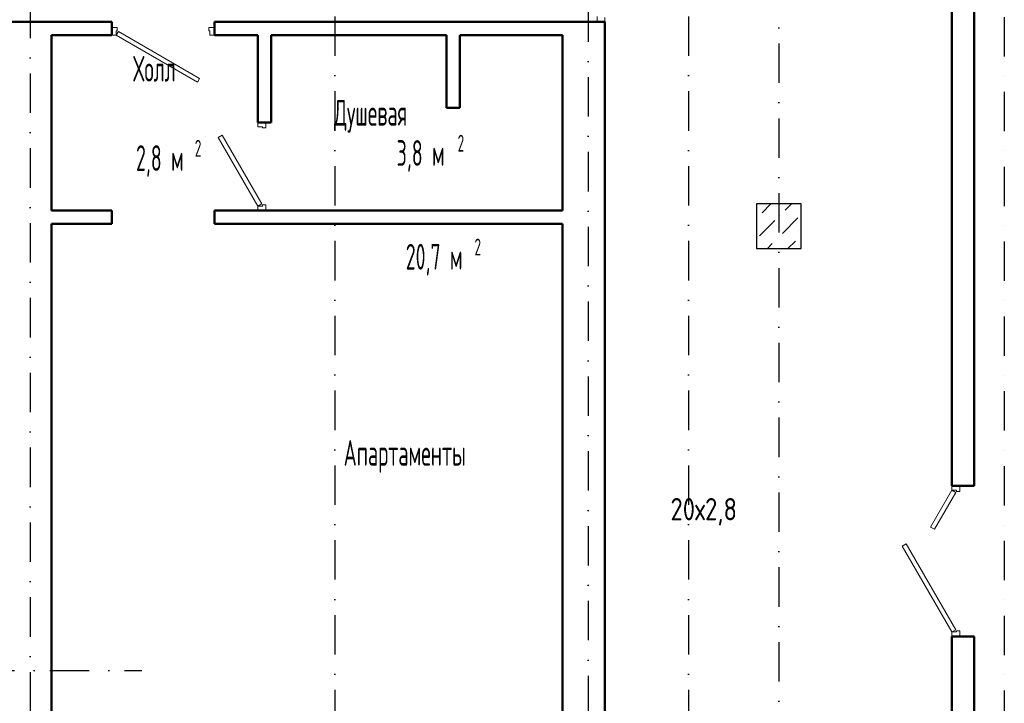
# Model space of a CAD drawing. Extents: x -1560602 to 321118, y -2308202 to -430103.
# Tile 40 of 104: x -1503059 to -1494234, y -2198940 to -2192816. Entities that reach past the tile are written whole.
import ezdxf

# ---------------------------------------------------------------- set-up
doc = ezdxf.new("R2010")
doc.units = 0
doc.header["$MEASUREMENT"] = 0
doc.linetypes.add('Dot & Dashed', pattern=[670.277762, 352.777767, -176.388884, 0, -141.111112])
doc.linetypes.add('Штрихпунктирная', pattern=[0.670278, 0.352778, -0.176389, 0, -0.141111])
doc.layers.get('0').update_dxf_attribs({"color": 255, "linetype": 'CONTINUOUS'})
doc.layers.add('Двери', color=4, linetype='CONTINUOUS', lineweight=15)
doc.layers.add('стены', color=5, linetype='CONTINUOUS', lineweight=50)
for name, color, linetype in [('Колонна', 7, 'CONTINUOUS'), ('колонна нижнего ряда', 1, 'CONTINUOUS'), ('Оси', 253, 'Dot & Dashed'), ('Текст', 7, 'CONTINUOUS')]:
    doc.layers.add(name, color=color, linetype=linetype)
doc.styles.get("Standard").update_dxf_attribs({"font": 'spds.shx', "width": 0.7, "height": 250})

msp = doc.modelspace()

# ---------------------------------------------------------------- linework, layer by layer
at = {"layer": 'Двери', "color": 0, "linetype": 'Continuous'}
for p, q in [((-1497883.7, -2192785.9), (-1497883.7, -2192835.9)), ((-1497813.7, -2192835.9), (-1497813.7, -2192795.9)), ((-1502183.7, -2192885.9), (-1502233.7, -2192885.9)), ((-1502193.7, -2192955.9), (-1502193.7, -2192915.9)), ((-1502193.7, -2192915.9), (-1502183.7, -2192915.9)), ((-1502173.7, -2192921.2), (-1502193.7, -2192955.9)), ((-1502183.7, -2192915.9), (-1502183.7, -2192885.9)), ((-1501446.3, -2193341.2), (-1502173.7, -2192921.2)), ((-1501313.7, -2192885.9), (-1501363.7, -2192885.9)), ((-1501363.7, -2192885.9), (-1501363.7, -2192915.9)), ((-1501363.7, -2192915.9), (-1501353.7, -2192915.9)), ((-1501353.7, -2192915.9), (-1501353.7, -2192955.9)), ((-1502233.7, -2192955.9), (-1502193.7, -2192955.9)), ((-1502193.7, -2192955.9), (-1501466.3, -2193375.9)), ((-1501353.7, -2192955.9), (-1501313.7, -2192955.9)), ((-1501466.3, -2193375.9), (-1501446.3, -2193341.2)), ((-1500923.7, -2193775.9), (-1500923.7, -2193735.9)), ((-1500883.7, -2193775.9), (-1500923.7, -2193775.9)), ((-1500883.7, -2193785.9), (-1500883.7, -2193775.9)), ((-1500853.7, -2193785.9), (-1500883.7, -2193785.9)), ((-1500853.7, -2193735.9), (-1500853.7, -2193785.9)), ((-1501278.7, -2193871), (-1501244.1, -2193851)), ((-1500923.7, -2194485.9), (-1501278.7, -2193871)), ((-1501244.1, -2193851), (-1500889.1, -2194465.9)), ((-1500889.1, -2194465.9), (-1500923.7, -2194485.9)), ((-1500923.7, -2194525.9), (-1500923.7, -2194485.9)), ((-1500923.7, -2194485.9), (-1500883.7, -2194485.9)), ((-1500883.7, -2194485.9), (-1500883.7, -2194475.9)), ((-1500883.7, -2194475.9), (-1500853.7, -2194475.9)), ((-1500853.7, -2194475.9), (-1500853.7, -2194525.9)), ((-1494703.7, -2197031.2), (-1494894.2, -2197361.2)), ((-1494859.6, -2197381.2), (-1494669.1, -2197051.2)), ((-1494703.7, -2197031.2), (-1494703.7, -2196991.2)), ((-1494663.7, -2197031.2), (-1494703.7, -2197031.2)), ((-1494669.1, -2197051.2), (-1494703.7, -2197031.2)), ((-1494663.7, -2197041.2), (-1494663.7, -2197031.2)), ((-1494633.7, -2197041.2), (-1494663.7, -2197041.2)), ((-1494633.7, -2196991.2), (-1494633.7, -2197041.2)), ((-1494894.2, -2197361.2), (-1494859.6, -2197381.2)), ((-1495148.2, -2197531.3), (-1495113.6, -2197511.3)), ((-1495113.6, -2197511.3), (-1494669.1, -2198281.2)), ((-1494703.7, -2198301.2), (-1495148.2, -2197531.3)), ((-1494669.1, -2198281.2), (-1494703.7, -2198301.2)), ((-1494703.7, -2198341.2), (-1494703.7, -2198301.2)), ((-1494703.7, -2198301.2), (-1494663.7, -2198301.2)), ((-1494663.7, -2198301.2), (-1494663.7, -2198291.2)), ((-1494663.7, -2198291.2), (-1494633.7, -2198291.2)), ((-1494633.7, -2198291.2), (-1494633.7, -2198341.2))]:
    msp.add_line(p, q, dxfattribs=at)
at = {"layer": 'Колонна', "color": 0, "linetype": 'Continuous'}
for p, q in [((-1496053.7, -2194466.2), (-1496453.7, -2194466.2)), ((-1496453.7, -2194466.2), (-1496453.7, -2194866.2)), ((-1496053.7, -2194866.2), (-1496053.7, -2194466.2)), ((-1496453.7, -2194866.2), (-1496053.7, -2194866.2))]:
    msp.add_line(p, q, dxfattribs=at)
at = {"layer": 'колонна нижнего ряда', "color": 0, "ltscale": 100}
for p, q in [((-1496405.2, -2194546.1), (-1496325.4, -2194466.2)), ((-1496198.4, -2194523.1), (-1496141.5, -2194466.2)), ((-1496451.2, -2194592), (-1496451.2, -2194592)), ((-1496244.3, -2194569), (-1496244.3, -2194569)), ((-1496221.4, -2194729.9), (-1496083.5, -2194592)), ((-1496428.2, -2194752.9), (-1496290.3, -2194615)), ((-1496267.3, -2194775.9), (-1496267.3, -2194775.9)), ((-1496060.5, -2194752.9), (-1496060.5, -2194752.9)), ((-1496357.7, -2194866.2), (-1496313.3, -2194821.8)), ((-1496173.8, -2194866.2), (-1496106.5, -2194798.9))]:
    msp.add_line(p, q, dxfattribs=at)
at = {"layer": 'Оси', "color": 0, "linetype": 'Штрихпунктирная', "lineweight": -3, "ltscale": 1000}
for p, q in [((-1500233.7, -2155916.2), (-1500233.7, -2200993.8)), ((-1497063.7, -2155916.2), (-1497063.7, -2213001.2)), ((-1494233.7, -2163966.2), (-1494233.7, -2213001.2)), ((-1497963.7, -2185956.2), (-1497963.7, -2213001.2)), ((-1496253.7, -2187666.2), (-1496253.7, -2213001.2)), ((-1502963.7, -2189945.9), (-1502963.7, -2201571.1)), ((-1556419, -2198646.2), (-1501963.7, -2198646.2))]:
    msp.add_line(p, q, dxfattribs=at)
at = {"layer": 'стены', "color": 0, "linetype": 'Continuous'}
for p, q in [((-1494703.7, -2188466.2), (-1494703.7, -2196991.2)), ((-1494503.7, -2196991.2), (-1494503.7, -2188666.2)), ((-1502773.7, -2192835.9), (-1505123.7, -2192835.9)), ((-1502233.7, -2192835.9), (-1502773.7, -2192835.9)), ((-1498098.7, -2192835.9), (-1501313.7, -2192835.9)), ((-1498098.7, -2192835.9), (-1497813.7, -2192835.9)), ((-1497813.7, -2199236.2), (-1497813.7, -2192835.9)), ((-1502773.7, -2194525.9), (-1502773.7, -2192955.9)), ((-1502773.7, -2192955.9), (-1502233.7, -2192955.9)), ((-1501313.7, -2192955.9), (-1500923.7, -2192955.9)), ((-1500923.7, -2192955.9), (-1500923.7, -2193735.9)), ((-1500803.7, -2193735.9), (-1500803.7, -2192955.9)), ((-1500803.7, -2192955.9), (-1499233.7, -2192955.9)), ((-1499233.7, -2192955.9), (-1499233.7, -2193605.9)), ((-1499113.7, -2193605.9), (-1499113.7, -2192955.9)), ((-1499113.7, -2192955.9), (-1498193.7, -2192955.9)), ((-1499090.8, -2192955.9), (-1498216.8, -2192955.9)), ((-1498193.8, -2194502.9), (-1498193.8, -2192978.9)), ((-1498193.7, -2192955.9), (-1498193.7, -2194525.9)), ((-1499233.7, -2193605.9), (-1499113.7, -2193605.9)), ((-1502233.7, -2194525.9), (-1502773.7, -2194525.9)), ((-1502233.7, -2194550.9), (-1502233.7, -2194525.9)), ((-1502233.7, -2194550.9), (-1502233.7, -2194645.9)), ((-1500803.7, -2194525.9), (-1501313.7, -2194525.9)), ((-1501313.7, -2194550.9), (-1501313.7, -2194525.9)), ((-1501313.7, -2194550.9), (-1501313.7, -2194645.9)), ((-1498193.7, -2194525.9), (-1500803.7, -2194525.9)), ((-1502773.7, -2198326.2), (-1502773.7, -2194645.9)), ((-1502773.7, -2194645.9), (-1502233.7, -2194645.9)), ((-1501313.7, -2194645.9), (-1498193.7, -2194645.9)), ((-1498193.7, -2194645.9), (-1498193.7, -2199236.2)), ((-1494703.7, -2196991.2), (-1494503.7, -2196991.2)), ((-1502773.7, -2198326.2), (-1502773.7, -2198836.2)), ((-1494703.7, -2198341.2), (-1494503.7, -2198341.2)), ((-1494703.7, -2198341.2), (-1494703.7, -2200666.2)), ((-1494503.7, -2203566.2), (-1494503.7, -2198341.2)), ((-1502773.7, -2199236.2), (-1502773.7, -2198836.2))]:
    msp.add_line(p, q, dxfattribs=at)
at = {"layer": 'стены', "color": 0, "ltscale": 100}
for p, q in [((-1502233.7, -2192955.9), (-1502233.7, -2192835.9)), ((-1501313.7, -2192835.9), (-1501313.7, -2192955.9)), ((-1500923.7, -2193735.9), (-1500803.7, -2193735.9)), ((-1500923.7, -2194525.9), (-1500803.7, -2194525.9))]:
    msp.add_line(p, q, dxfattribs=at)

# ---------------------------------------------------------------- texts
at = {"color": 0}
msp.add_text('20х2,8', height=200, dxfattribs=at).set_placement((-1497225.9, -2197300.8))
at = {"layer": 'Текст', "color": 0, "linetype": 'Continuous', "width": 0.7}
for s, height, p in [('Холл', 230, (-1502041.2, -2193370.6)), ('Душевая', 230, (-1500241.9, -2193765.2)), ('2', 151.8, (-1501489.3, -2194043.8)), ('3,8 м', 230, (-1499679.9, -2194125)), ('2', 151.8, (-1499133.2, -2193998.5)), ('2,8 м', 230, (-1502016.3, -2194170.3)), ('2', 151.8, (-1498982.4, -2194928)), ('20,7 м', 230, (-1499598.7, -2195054.5)), ('Апартаменты', 230, (-1500154.8, -2196811.5))]:
    msp.add_text(s, height=height, dxfattribs=at).set_placement(p)

doc.saveas('drawing.dxf')
